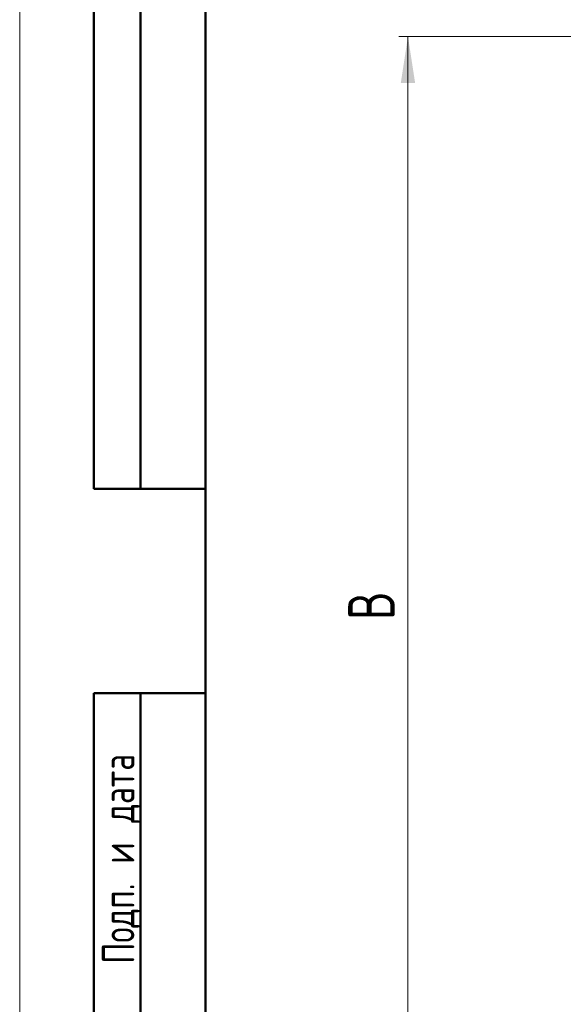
# Model space of a CAD drawing. Header units: millimetres. Extents: x 0 to 420, y 0 to 297.
# Tile 2 of 12: x 0 to 59, y 117 to 223. Entities that reach past the tile are written whole.
import ezdxf

# ---------------------------------------------------------------- set-up
doc = ezdxf.new("R2010")
doc.units = ezdxf.units.MM
doc.styles.add('SLDTEXTSTYLE0', font='TXT', dxfattribs={"width": 0.7, "bigfont": 'bigfont'})
doc.styles.add('SLDTEXTSTYLE1', font='TXT', dxfattribs={"width": 0.7})
doc.dimstyles.new('SLDDIMSTYLE0', dxfattribs={"dimtxt": 5, "dimasz": 5, "dimexe": 0, "dimexo": 0.0625, "dimgap": 1.25, "dimtad": 2, "dimdec": 1, "dimlfac": 4, "dimrnd": 1e-09, "dimzin": 12, "dimdsep": 46, "dimtxsty": 'SLDTEXTSTYLE1', "dimsah": 1, "dimcen": 0.09, "dimadec": 0, "dimazin": 3, "dimtfac": 1, "dimtdec": 3, "dimtofl": 0, "dimtmove": 0, "dimatfit": 3, "dimfxl": 0, "dimfrac": 2, "dimtolj": 1, "dimtzin": 12, "dimarcsym": 0})

# ---------------------------------------------------------------- blocks, each defined once
blk = doc.blocks.new('_D')
at = {"color": 7, "linetype": 'Continuous', "lineweight": 0}
for p, q in [((69.3, 220.73), (40.81, 220.73)), ((41.81, 220.73), (41.81, 98.23)), ((69.3, 98.23), (40.81, 98.23))]:
    blk.add_line(p, q, dxfattribs=at)
at = {"color": 7, "linetype": 'Continuous', "lineweight": 18}
for points in [[(41.81, 220.73), (41.04, 215.73), (42.58, 215.73)], [(41.81, 98.23), (42.58, 103.23), (41.04, 103.23)]]:
    blk.add_solid(points, dxfattribs=at)
at = {"color": 7, "linetype": 'Continuous', "lineweight": 18, "insert": (35.37, 157.88), "char_height": 5, "attachment_point": 1, "rotation": 90, "style": 'SLDTEXTSTYLE0'}
blk.add_mtext('В', dxfattribs=at)

msp = doc.modelspace()

# ---------------------------------------------------------------- linework, layer by layer
at = {"color": 7, "linetype": 'Continuous', "lineweight": 18}
msp.add_line((0, 297), (0, 0), dxfattribs=at)
at = {"color": 7, "linetype": 'Continuous', "lineweight": 50}
for p, q in [((8, 172), (8, 292)), ((8, 172), (8, 292)), ((13, 172), (13, 292)), ((13, 172), (13, 292)), ((20, 292), (20, 5)), ((20, 292), (20, 5)), ((8, 172), (20, 172)), ((8, 5), (8, 150)), ((8, 150), (20, 150)), ((13, 5), (13, 150))]:
    msp.add_line(p, q, dxfattribs=at)

# ---------------------------------------------------------------- texts
at = {"color": 7, "linetype": 'Continuous', "lineweight": 0, "insert": (8.861, 132.176), "char_height": 3.5, "attachment_point": 2, "rotation": 90, "style": 'SLDTEXTSTYLE0'}
msp.add_mtext('Подп. и дата', dxfattribs=at)

# ---------------------------------------------------------------- dimensions: what is measured, and where the dimension line sits
at = {"color": 7, "linetype": 'Continuous', "lineweight": 18}
dim = msp.add_linear_dim(base=(41.812, 98.226), p1=(69.312, 220.726), p2=(69.312, 98.226), angle=90, text='В', dimstyle='SLDDIMSTYLE0', dxfattribs=at)
dim.commit()
dim.dimension.update_dxf_attribs({"geometry": '_D', "text_midpoint": (41.812, 159.476), "dimtype": 160})

doc.saveas('drawing.dxf')
